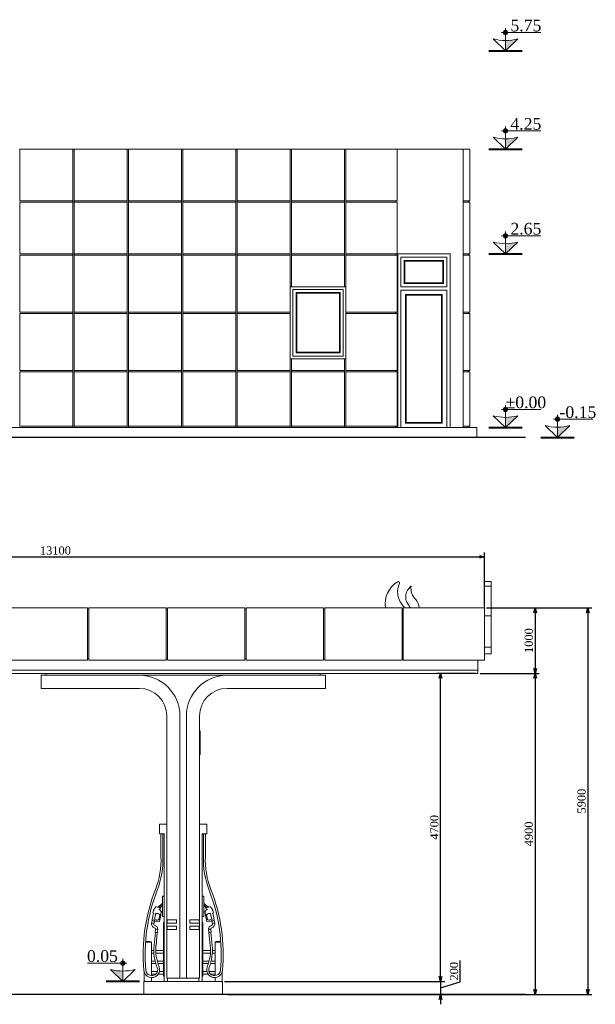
# Model space of a CAD drawing. Header units: millimetres. Extents: x -40905 to 48254, y -76282 to -42687.
# Tile 11 of 23: x 39467 to 48254, y -76282 to -61257. Entities that reach past the tile are written whole.
import ezdxf

# ---------------------------------------------------------------- set-up
doc = ezdxf.new("R2010")
doc.units = ezdxf.units.MM
doc.styles.get("Standard").update_dxf_attribs({"font": 'times.ttf'})
doc.dimstyles.new('ISO-25', dxfattribs={"dimscale": 50, "dimtxt": 2.5, "dimasz": 1.5, "dimexe": 1.25, "dimexo": 0.625, "dimtad": 1, "dimdec": 0, "dimtxsty": 'Standard', "dimblk": 'OPEN30', "dimcen": 2.5, "dimadec": 0, "dimazin": 0, "dimtfac": 1, "dimtdec": 0, "dimtmove": 0, "dimatfit": 3, "dimldrblk": 'OPEN30', "dimfxl": 1, "dimarcsym": 0})

# ---------------------------------------------------------------- blocks, each defined once
blk = doc.blocks.new('A$C5C1C18C5')
at = {"color": 0, "linetype": 'Continuous', "lineweight": 0, "extrusion": (0, 1, 0)}
for p, q in [((56394, -6853), (56494, -6853)), ((56394, -6923), (56494, -6923)), ((49154, -7253), (50334, -7253)), ((50334, -8053), (50334, -7253)), ((50334, -7273), (50354, -7273)), ((50354, -7253), (50354, -8053)), ((50354, -7253), (51534, -7253)), ((51534, -8053), (51534, -7253)), ((51534, -7273), (51554, -7273)), ((52734, -7253), (51554, -7253)), ((51554, -7253), (51554, -8053)), ((52734, -8053), (52734, -7253)), ((52734, -7273), (52754, -7273)), ((53934, -7253), (52754, -7253)), ((52754, -7253), (52754, -8053)), ((53934, -8053), (53934, -7253)), ((53934, -7273), (53954, -7273)), ((55134, -7253), (53954, -7253)), ((53954, -7253), (53954, -8053)), ((55134, -8053), (55134, -7253)), ((55134, -7273), (55154, -7273)), ((55154, -7253), (55154, -8053)), ((56394, -7253), (55154, -7253)), ((56394, -7253), (56394, -8053)), ((56394, -7373), (56494, -7373)), ((56394, -7853), (56494, -7853)), ((56394, -7953), (56494, -7953)), ((56394, -7953), (56494, -7953)), ((50334, -8053), (49154, -8053)), ((50354, -8033), (50334, -8033)), ((51534, -8053), (50354, -8053)), ((51554, -8033), (51534, -8033)), ((51554, -8053), (52734, -8053)), ((52734, -8033), (52754, -8033)), ((52754, -8053), (53934, -8053)), ((53934, -8033), (53954, -8033)), ((53954, -8053), (55134, -8053)), ((55134, -8033), (55154, -8033)), ((55154, -8053), (56394, -8053)), ((56294, -8203), (56294, -8053)), ((56294, -8203), (47294, -8203)), ((56294, -8203), (47294, -8203)), ((56294, -8253), (47294, -8253)), ((49704, -8283), (49704, -8253)), ((53884, -8283), (53884, -8253)), ((56294, -8203), (56294, -8253)), ((49624, -8283), (51124, -8283)), ((49624, -8483), (49624, -8283)), ((51124, -8283), (52464, -8283)), ((52464, -8283), (53964, -8283)), ((53964, -8283), (53964, -8483)), ((51124, -8483), (49624, -8483)), ((53964, -8483), (52464, -8483)), ((51544, -12013), (51544, -8903)), ((51744, -12903), (51744, -8903)), ((51844, -8903), (51844, -12903)), ((52044, -8903), (52044, -12013)), ((52051, -9136), (52051, -9137)), ((52051, -9137), (52051, -9138)), ((52051, -9138), (52051, -9234)), ((52051, -9234), (52051, -9258)), ((52051, -9315), (52051, -9258)), ((52051, -9315), (52051, -9374)), ((52051, -9374), (52051, -9439)), ((52051, -9439), (52051, -9493)), ((51431, -10553), (51431, -10703)), ((51544, -10553), (51431, -10553)), ((52156, -10553), (52044, -10553)), ((52156, -10703), (52156, -10553)), ((51509, -10703), (51431, -10703)), ((51455, -10703), (51455, -11046)), ((51485, -10703), (51485, -11045)), ((51504, -10703), (51504, -12953)), ((52156, -10703), (52079, -10703)), ((52084, -12953), (52084, -10703)), ((52103, -11045), (52103, -10703)), ((52133, -11046), (52133, -10703)), ((51455, -11046), (51455, -11046)), ((52133, -11046), (52133, -11046)), ((51479, -11653), (51479, -11963)), ((51504, -11653), (51479, -11653)), ((52084, -11653), (52109, -11653)), ((52109, -11653), (52109, -11963)), ((51342, -11873), (51344, -11867)), ((51348, -11859), (51375, -11817)), ((51382, -11815), (51406, -11819)), ((51406, -11819), (51414, -11810)), ((51408, -11825), (51406, -11819)), ((51414, -11810), (51421, -11811)), ((51417, -11815), (51414, -11810)), ((51437, -11797), (51421, -11811)), ((51427, -11816), (51421, -11811)), ((51446, -11832), (51427, -11816)), ((51435, -11854), (51463, -11892)), ((51459, -11817), (51437, -11797)), ((51440, -11801), (51463, -11775)), ((51448, -11834), (51446, -11832)), ((51459, -11817), (51448, -11834)), ((51448, -11834), (51449, -11837)), ((51455, -11814), (51478, -11789)), ((52110, -11789), (52133, -11814)), ((52125, -11775), (52148, -11801)), ((52152, -11854), (52125, -11892)), ((52129, -11817), (52151, -11797)), ((52129, -11817), (52140, -11834)), ((52140, -11834), (52139, -11837)), ((52140, -11834), (52142, -11832)), ((52142, -11832), (52161, -11816)), ((52151, -11797), (52167, -11811)), ((52161, -11816), (52167, -11811)), ((52173, -11810), (52167, -11811)), ((52171, -11815), (52173, -11810)), ((52182, -11819), (52173, -11810)), ((52180, -11825), (52182, -11819)), ((52206, -11815), (52182, -11819)), ((52240, -11859), (52213, -11817)), ((52246, -11873), (52244, -11867)), ((51319, -12012), (51343, -11914)), ((51331, -11907), (51340, -11873)), ((51352, -11920), (51331, -11907)), ((51340, -11873), (51347, -11874)), ((51355, -12004), (51348, -12010)), ((51377, -11917), (51355, -12004)), ((51355, -12004), (51362, -12004)), ((51373, -11912), (51377, -11917)), ((51408, -11919), (51377, -11917)), ((51408, -11919), (51409, -11914)), ((51425, -11930), (51408, -11919)), ((51424, -12005), (51438, -11947)), ((51428, -11926), (51425, -11930)), ((51436, -11941), (51425, -11930)), ((51454, -11943), (51432, -12038)), ((51454, -11927), (51443, -11926)), ((51452, -11894), (51463, -11892)), ((51463, -11892), (51454, -11927)), ((51454, -11927), (51455, -11939)), ((51454, -11943), (51455, -11939)), ((51504, -11963), (51479, -11963)), ((51544, -12063), (51544, -12013)), ((51544, -12013), (51694, -12013)), ((51549, -12013), (51549, -12063)), ((51694, -12013), (51694, -12063)), ((51894, -12013), (52044, -12013)), ((51894, -12063), (51894, -12013)), ((52039, -12013), (52039, -12063)), ((52044, -12063), (52044, -12013)), ((52084, -11963), (52109, -11963)), ((52125, -11892), (52134, -11927)), ((52136, -11894), (52125, -11892)), ((52134, -11927), (52133, -11939)), ((52133, -11943), (52133, -11939)), ((52133, -11943), (52156, -12038)), ((52134, -11927), (52144, -11926)), ((52164, -12005), (52150, -11947)), ((52152, -11941), (52163, -11930)), ((52159, -11926), (52163, -11930)), ((52163, -11930), (52180, -11919)), ((52180, -11919), (52178, -11914)), ((52180, -11919), (52211, -11917)), ((52215, -11912), (52211, -11917)), ((52211, -11917), (52233, -12004)), ((52233, -12004), (52226, -12004)), ((52233, -12004), (52239, -12010)), ((52236, -11920), (52257, -11907)), ((52248, -11873), (52241, -11874)), ((52269, -12012), (52245, -11914)), ((52257, -11907), (52248, -11873)), ((51321, -12023), (51311, -12063)), ((51311, -12063), (51329, -12067)), ((51321, -12023), (51338, -12028)), ((51338, -12028), (51326, -12024)), ((51329, -12067), (51346, -12071)), ((51338, -12028), (51356, -12032)), ((51356, -12032), (51346, -12071)), ((51350, -12030), (51352, -12022)), ((51352, -12022), (51358, -12023)), ((51360, -12023), (51358, -12023)), ((51360, -12026), (51360, -12023)), ((51360, -12026), (51360, -12032)), ((51427, -12042), (51360, -12032)), ((51371, -12155), (51366, -12203)), ((51371, -12155), (51389, -12157)), ((51389, -12157), (51407, -12159)), ((51407, -12159), (51402, -12206)), ((51430, -12041), (51427, -12037)), ((51494, -12055), (51494, -12871)), ((51496, -12053), (51504, -12053)), ((51694, -12063), (51544, -12063)), ((51544, -12113), (51544, -12063)), ((51544, -12163), (51544, -12113)), ((51544, -12113), (51694, -12113)), ((51694, -12163), (51544, -12163)), ((51544, -12903), (51544, -12163)), ((51549, -12113), (51549, -12163)), ((51694, -12113), (51694, -12163)), ((52044, -12063), (51894, -12063)), ((51894, -12113), (52044, -12113)), ((51894, -12163), (51894, -12113)), ((52044, -12163), (51894, -12163)), ((52039, -12113), (52039, -12163)), ((52044, -12063), (52044, -12113)), ((52044, -12113), (52044, -12163)), ((52044, -12163), (52044, -12903)), ((52092, -12053), (52084, -12053)), ((52094, -12055), (52094, -12871)), ((52158, -12041), (52161, -12037)), ((52161, -12042), (52227, -12032)), ((52199, -12157), (52181, -12159)), ((52186, -12206), (52181, -12159)), ((52217, -12155), (52199, -12157)), ((52221, -12203), (52217, -12155)), ((52227, -12026), (52227, -12023)), ((52227, -12023), (52230, -12023)), ((52227, -12026), (52227, -12032)), ((52235, -12022), (52230, -12023)), ((52250, -12028), (52232, -12032)), ((52242, -12071), (52232, -12032)), ((52238, -12030), (52235, -12022)), ((52259, -12067), (52242, -12071)), ((52267, -12023), (52250, -12028)), ((52250, -12028), (52261, -12024)), ((52277, -12063), (52259, -12067)), ((52277, -12063), (52267, -12023)), ((51350, -12405), (51369, -12203)), ((51366, -12203), (51384, -12205)), ((51380, -12408), (51399, -12206)), ((51384, -12205), (51402, -12206)), ((52203, -12205), (52186, -12206)), ((52188, -12206), (52208, -12408)), ((52221, -12203), (52203, -12205)), ((52218, -12203), (52238, -12405)), ((51308, -12350), (51219, -12350)), ((51308, -12351), (51219, -12351)), ((51308, -12353), (51219, -12353)), ((51305, -12353), (51305, -12351)), ((51308, -12351), (51308, -12350)), ((51308, -12866), (51308, -12353)), ((52280, -12350), (52368, -12350)), ((52280, -12350), (52280, -12351)), ((52280, -12351), (52368, -12351)), ((52280, -12353), (52369, -12353)), ((52280, -12353), (52280, -12866)), ((52283, -12351), (52283, -12353)), ((51347, -12483), (51308, -12483)), ((51308, -12523), (51349, -12523)), ((51494, -12483), (51377, -12483)), ((51379, -12523), (51494, -12523)), ((52211, -12483), (52094, -12483)), ((52094, -12523), (52209, -12523)), ((52239, -12523), (52280, -12523)), ((52280, -12483), (52241, -12483)), ((51367, -12643), (51308, -12643)), ((51308, -12683), (51378, -12683)), ((51494, -12643), (51398, -12643)), ((51410, -12683), (51494, -12683)), ((52190, -12643), (52094, -12643)), ((52094, -12683), (52178, -12683)), ((52209, -12683), (52280, -12683)), ((52280, -12643), (52220, -12643)), ((51198, -12953), (51198, -12809)), ((51401, -12803), (51308, -12803)), ((51308, -12843), (51374, -12843)), ((51308, -12953), (51308, -12896)), ((51414, -12843), (51494, -12843)), ((51494, -12803), (51432, -12803)), ((51496, -12873), (51504, -12873)), ((51744, -12903), (51544, -12903)), ((51554, -12953), (51554, -12903)), ((51744, -12903), (51844, -12903)), ((52044, -12903), (51844, -12903)), ((52034, -12953), (52034, -12903)), ((52092, -12873), (52084, -12873)), ((52156, -12803), (52094, -12803)), ((52094, -12843), (52174, -12843)), ((52280, -12803), (52187, -12803)), ((52213, -12843), (52280, -12843)), ((52280, -12896), (52280, -12953)), ((52390, -12809), (52390, -12953)), ((52394, -12953), (51194, -12953)), ((51194, -13153), (51194, -12953)), ((52394, -13153), (52394, -12953)), ((51194, -13148), (51148, -13148)), ((51148, -13153), (51148, -13148)), ((52440, -13148), (52394, -13148)), ((52440, -13153), (52440, -13148))]:
    blk.add_line(p, q, dxfattribs=at)
at = {"color": 0, "linetype": 'Continuous', "lineweight": 30, "extrusion": (0, 1, 0)}
blk.add_line((57019, -13153), (35544, -13153), dxfattribs=at)
at = {"color": 0, "linetype": 'Continuous', "lineweight": 0}
blk.add_lwpolyline([(56494, -6853), (56394, -6853), (56394, -7953), (56494, -7953)], close=True, dxfattribs=at)
for centre, radius, start, end in [((55281, -7199), 405, 122.4023, 187.7227), ((55075, -6875), 21.4, 335.6918, 121.6581), ((55389, -7084), 199, 126.3492, 215.4034), ((55271, -6924), 0.42, 352.6143, 126.3492), ((56319, -6423), 1341, 215.4034, 218.2727), ((55229, -7247), 165, 357.8874, 46.1994), ((51124, -8903), 620, 0, 90), ((52464, -8903), 620, 90, 180), ((51124, -8903), 420, 0, 90), ((52464, -8903), 420, 90, 180), ((50203, -11094), 1253, 338.6122, 2.1835), ((53385, -11094), 1253, 177.8165, 201.3878), ((53900, -12542), 2687, 158.6122, 185.152), ((49688, -12542), 2687, 354.848, 21.3878), ((51479, -11874), 48.2, 129.3062, 155.6702), ((51498, -11807), 26.9, 134.3119, 137.891), ((52090, -11807), 26.9, 42.109, 45.6881), ((52208, -11821), 6.15, 33.2813, 109.0356), ((52222, -11873), 23.4, 15, 38.0242), ((51329, -12015), 10, 166.4912, 255), ((51398, -11993), 26.5, 228.3853, 246.2131), ((51401, -11987), 32.6, 246.2131, 295.675), ((51408, -12001), 16.9, 295.675, 346.8938), ((51432, -11946), 6.34, 346.0584, 43.703), ((52232, -12041), 37.6, 99.2698, 131.6147), ((51370, -12077), 25.6, 166.4912, 256.4912), ((51351, -12155), 21, 0.6115, 76.4912), ((51496, -12055), 2, 90, 180), ((52237, -12155), 21, 103.5088, 179.3885), ((52218, -12077), 25.6, 283.5088, 13.5088), ((52059, -12473), 683, 174.5191, 202.0106), ((51528, -12473), 683, 337.9894, 5.4809), ((51314, -12775), 91.1, 185.152, 22.0106), ((52274, -12775), 91.1, 157.9894, 354.848), ((52092, -12871), 2, 270, 0)]:
    blk.add_arc(centre, radius, start, end, dxfattribs=at)
at = {"color": 0, "linetype": 'Continuous', "lineweight": 0, "extrusion": (0, 0, -1)}
for centre, radius, start, end in [((-55370, -7010), 304, 321.5475, 24.5742), ((-55510, -6955), 240, 313.8006, 7.3857), ((-64707, -205), 11857, 323.5275, 323.8543), ((-52041, -9136), 10, 106.3227, 180), ((-52041, -9137), 10, 106.3227, 180), ((-52041, -9258), 10, 180, 253.6773), ((-52041, -9493), 10, 180, 253.6773), ((-50203, -11094), 1283, 177.8293, 201.3878), ((-53385, -11094), 1283, 338.6122, 2.1707), ((-53900, -12542), 2717, 354.848, 21.3878), ((-49688, -12542), 2717, 158.6122, 185.152), ((-51366, -11873), 23.4, 15, 38.0242), ((-51380, -11821), 6.15, 33.2813, 109.0356), ((-51498, -11807), 46.9, 42.109, 66.3789), ((-52090, -11807), 46.9, 113.6211, 137.891), ((-52108, -11874), 48.2, 129.3062, 155.6702), ((-51356, -12041), 37.6, 99.2698, 131.6147), ((-52156, -11946), 6.34, 346.0584, 43.703), ((-52180, -12001), 16.9, 295.675, 346.8938), ((-52187, -11987), 32.6, 246.2131, 295.675), ((-52189, -11993), 26.5, 228.3853, 246.2131), ((-52259, -12015), 10, 166.4912, 255), ((-51370, -12077), 59.6, 283.5088, 13.5088), ((-51351, -12155), 55, 103.5088, 183.1767), ((-52092, -12055), 2, 90, 180), ((-52237, -12155), 55, 356.8233, 76.4912), ((-52218, -12077), 59.6, 166.4912, 256.4912), ((-51253, -12527), 185, 79.6856, 107.2953), ((-52059, -12473), 713, 337.9894, 5.4809), ((-51528, -12473), 713, 174.5191, 202.0106), ((-52335, -12527), 185, 72.7047, 100.3144), ((-51314, -12775), 121, 157.9894, 354.848), ((-52274, -12775), 121, 185.152, 22.0106), ((-51496, -12871), 2, 270, 0)]:
    blk.add_arc(centre, radius, start, end, dxfattribs=at)
at = {"color": 0, "linetype": 'Continuous', "lineweight": 0}
for points, knots in [([(51382, -11815), (51382, -11815), (51382, -11815), (51382, -11816), (51382, -11816), (51382, -11817), (51381, -11817), (51381, -11818), (51381, -11819), (51381, -11819), (51381, -11819), (51381, -11820), (51381, -11820), (51381, -11820)], [-7.841147, -7.841147, -7.841147, -7.841147, -5.907106, -5.907106, -3.970955, -3.970955, -2.030816, -2.030816, -1.007806, -1.007806, 0, 0, 0.009309, 0.009309, 0.009309, 0.009309]), ([(51424, -11856), (51424, -11856), (51424, -11856), (51425, -11856), (51426, -11855), (51428, -11855), (51429, -11855), (51431, -11855), (51432, -11855), (51434, -11854), (51434, -11854), (51435, -11854), (51435, -11854), (51435, -11854)], [-16.891559, -16.891559, -16.891559, -16.891559, -16.886489, -16.886489, -14.064072, -14.064072, -11.262749, -11.262749, -7.057209, -7.057209, -3.402194, -3.402194, 0.005071, 0.005071, 0.005071, 0.005071]), ([(51435, -11830), (51435, -11830), (51435, -11830), (51436, -11830), (51437, -11830), (51438, -11831), (51438, -11831), (51439, -11831), (51439, -11831), (51440, -11831), (51441, -11831), (51442, -11831), (51443, -11831), (51444, -11832), (51444, -11832), (51445, -11832), (51445, -11832), (51446, -11832)], [32.920305, 32.920305, 32.920305, 32.920305, 33.589781, 33.589781, 34.967494, 34.967494, 36.345207, 36.345207, 37.722919, 37.722919, 39.100632, 39.100632, 41.52985, 41.52985, 43.959068, 43.959068, 44.766304, 44.766304, 44.766304, 44.766304]), ([(51437, -11834), (51437, -11834), (51437, -11834), (51438, -11835), (51439, -11835), (51441, -11835), (51442, -11835), (51445, -11836), (51446, -11836), (51447, -11836), (51448, -11837), (51449, -11837), (51449, -11837), (51449, -11837)], [-0.0047, -0.0047, -0.0047, -0.0047, 0, 0, 3.514701, 3.514701, 6.980586, 6.980586, 11.092359, 11.092359, 14.458409, 14.458409, 17.582727, 17.582727, 17.582727, 17.582727]), ([(52151, -11834), (52151, -11834), (52151, -11834), (52150, -11835), (52149, -11835), (52146, -11835), (52145, -11835), (52143, -11836), (52142, -11836), (52141, -11836), (52140, -11837), (52139, -11837), (52139, -11837), (52139, -11837)], [-0.0047, -0.0047, -0.0047, -0.0047, 0, 0, 3.514701, 3.514701, 6.980586, 6.980586, 11.092359, 11.092359, 14.458409, 14.458409, 17.582727, 17.582727, 17.582727, 17.582727]), ([(52153, -11830), (52153, -11830), (52152, -11830), (52152, -11830), (52151, -11830), (52150, -11831), (52150, -11831), (52149, -11831), (52148, -11831), (52147, -11831), (52147, -11831), (52146, -11831), (52145, -11831), (52144, -11832), (52143, -11832), (52143, -11832), (52142, -11832), (52142, -11832)], [32.920305, 32.920305, 32.920305, 32.920305, 33.589781, 33.589781, 34.967494, 34.967494, 36.345207, 36.345207, 37.722919, 37.722919, 39.100632, 39.100632, 41.52985, 41.52985, 43.959068, 43.959068, 44.766304, 44.766304, 44.766304, 44.766304]), ([(52164, -11856), (52164, -11856), (52164, -11856), (52163, -11856), (52162, -11855), (52160, -11855), (52159, -11855), (52157, -11855), (52156, -11855), (52154, -11854), (52153, -11854), (52153, -11854), (52152, -11854), (52152, -11854)], [-16.891559, -16.891559, -16.891559, -16.891559, -16.886489, -16.886489, -14.064072, -14.064072, -11.262749, -11.262749, -7.057209, -7.057209, -3.402194, -3.402194, 0.005071, 0.005071, 0.005071, 0.005071]), ([(52206, -11815), (52206, -11815), (52206, -11815), (52206, -11816), (52206, -11816), (52206, -11817), (52206, -11817), (52207, -11818), (52207, -11819), (52207, -11819), (52207, -11819), (52207, -11820), (52207, -11820), (52207, -11820)], [-7.841147, -7.841147, -7.841147, -7.841147, -5.907106, -5.907106, -3.970955, -3.970955, -2.030816, -2.030816, -1.007806, -1.007806, 0, 0, 0.009309, 0.009309, 0.009309, 0.009309]), ([(51362, -12009), (51362, -12009), (51362, -12009), (51362, -12008), (51362, -12008), (51362, -12007), (51362, -12007), (51362, -12006), (51362, -12006), (51362, -12005), (51362, -12004), (51362, -12004), (51362, -12004), (51362, -12004)], [-0.003524, -0.003524, -0.003524, -0.003524, 0, 0, 1.0315, 1.0315, 2.061948, 2.061948, 4.026479, 4.026479, 5.9728, 5.9728, 7.910337, 7.910337, 7.910337, 7.910337]), ([(51447, -11953), (51447, -11952), (51448, -11952), (51449, -11951), (51449, -11951), (51450, -11950), (51450, -11950), (51451, -11949), (51451, -11949), (51452, -11948), (51452, -11947), (51453, -11947), (51453, -11946), (51454, -11945), (51454, -11945), (51454, -11944), (51454, -11943), (51454, -11943)], [0, 0, 0, 0, 1.660234, 1.660234, 3.320468, 3.320468, 4.980702, 4.980702, 6.640936, 6.640936, 8.30117, 8.30117, 9.961404, 9.961404, 11.621638, 11.621638, 13.281873, 13.281873, 13.281873, 13.281873]), ([(52141, -11953), (52140, -11952), (52140, -11952), (52139, -11951), (52139, -11951), (52138, -11950), (52138, -11950), (52137, -11949), (52136, -11949), (52136, -11948), (52135, -11947), (52135, -11947), (52135, -11946), (52134, -11945), (52134, -11945), (52134, -11944), (52134, -11943), (52133, -11943)], [0, 0, 0, 0, 1.660234, 1.660234, 3.320468, 3.320468, 4.980702, 4.980702, 6.640936, 6.640936, 8.30117, 8.30117, 9.961404, 9.961404, 11.621638, 11.621638, 13.281873, 13.281873, 13.281873, 13.281873]), ([(52226, -12009), (52226, -12009), (52226, -12009), (52226, -12008), (52226, -12008), (52226, -12007), (52226, -12007), (52226, -12006), (52226, -12006), (52226, -12005), (52226, -12004), (52226, -12004), (52226, -12004), (52226, -12004)], [-0.003524, -0.003524, -0.003524, -0.003524, 0, 0, 1.0315, 1.0315, 2.061948, 2.061948, 4.026479, 4.026479, 5.9728, 5.9728, 7.910337, 7.910337, 7.910337, 7.910337]), ([(51430, -12041), (51430, -12041), (51430, -12041), (51429, -12041), (51429, -12042), (51428, -12042), (51428, -12042), (51428, -12042), (51427, -12042), (51427, -12042), (51427, -12042), (51427, -12042), (51427, -12042), (51427, -12042), (51427, -12042), (51427, -12042), (51427, -12042), (51427, -12042), (51427, -12042), (51427, -12042), (51427, -12042), (51427, -12042)], [12.850462, 12.850462, 12.850462, 12.850462, 13.520947, 13.520947, 14.631069, 14.631069, 15.74119, 15.74119, 16.851312, 16.851312, 17.406373, 17.406373, 17.683903, 17.683903, 17.822669, 17.822669, 17.892051, 17.892051, 17.926743, 17.926743, 17.961434, 17.961434, 17.961434, 17.961434]), ([(51432, -12038), (51432, -12039), (51432, -12039), (51431, -12039), (51431, -12040), (51431, -12040), (51431, -12041), (51430, -12041), (51430, -12041), (51430, -12041)], [0, 0, 0, 0, 1.277497, 1.277497, 2.554994, 2.554994, 3.832491, 3.832491, 4.504848, 4.504848, 4.504848, 4.504848]), ([(52156, -12038), (52156, -12039), (52156, -12039), (52156, -12039), (52157, -12040), (52157, -12040), (52157, -12041), (52158, -12041), (52158, -12041), (52158, -12041)], [0, 0, 0, 0, 1.277497, 1.277497, 2.554994, 2.554994, 3.832491, 3.832491, 4.504848, 4.504848, 4.504848, 4.504848]), ([(52158, -12041), (52158, -12041), (52158, -12041), (52159, -12041), (52159, -12042), (52159, -12042), (52160, -12042), (52160, -12042), (52160, -12042), (52161, -12042), (52161, -12042), (52161, -12042), (52161, -12042), (52161, -12042), (52161, -12042), (52161, -12042), (52161, -12042), (52161, -12042), (52161, -12042), (52161, -12042), (52161, -12042), (52161, -12042)], [12.850462, 12.850462, 12.850462, 12.850462, 13.520947, 13.520947, 14.631069, 14.631069, 15.74119, 15.74119, 16.851312, 16.851312, 17.406373, 17.406373, 17.683903, 17.683903, 17.822669, 17.822669, 17.892051, 17.892051, 17.926743, 17.926743, 17.961434, 17.961434, 17.961434, 17.961434])]:
    blk.add_open_spline(points, degree=3, knots=knots, dxfattribs=at)
for points in [[(51427, -11816), (51424, -11832), (51435, -11830)], [(52161, -11816), (52164, -11832), (52153, -11830)]]:
    blk.add_rational_spline(points, [1.14456183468, 1.32630644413, 1.21202891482], degree=2, dxfattribs=at)
for points in [[(51427, -11816), (51427, -11816), (51427, -11816), (51427, -11816)], [(52161, -11816), (52161, -11816), (52161, -11816), (52161, -11816)]]:
    blk.add_open_spline(points, degree=3, dxfattribs=at)
blk = doc.blocks.new('A$C6E4B3066')
at = {"color": 0, "linetype": 'Continuous', "lineweight": 0, "extrusion": (0, 1, 0)}
for p, q in [((-42454, -14476), (-43264, -14476)), ((-43264, -14476), (-43264, -15266)), ((-42454, -14476), (-42434, -14476)), ((-42454, -15266), (-42454, -14476)), ((-41624, -14476), (-42434, -14476)), ((-42434, -14476), (-42434, -15266)), ((-41624, -14476), (-41604, -14476)), ((-41624, -15266), (-41624, -14476)), ((-40794, -14476), (-41604, -14476)), ((-41604, -14476), (-41604, -15266)), ((-40794, -14476), (-40774, -14476)), ((-40794, -15266), (-40794, -14476)), ((-39964, -14476), (-40774, -14476)), ((-40774, -14476), (-40774, -15266)), ((-39964, -14476), (-39944, -14476)), ((-39964, -15266), (-39964, -14476)), ((-39134, -14476), (-39944, -14476)), ((-39944, -14476), (-39944, -15266)), ((-39134, -14476), (-39114, -14476)), ((-39134, -15266), (-39134, -14476)), ((-38304, -14476), (-39114, -14476)), ((-39114, -14476), (-39114, -15266)), ((-38304, -14476), (-38284, -14476)), ((-38304, -15266), (-38304, -14476)), ((-37504, -14476), (-38284, -14476)), ((-38284, -14476), (-38284, -15266)), ((-37504, -14476), (-36494, -14476)), ((-37504, -15266), (-37504, -14476)), ((-36494, -14476), (-36394, -14476)), ((-36494, -18726), (-36494, -14476)), ((-36394, -14476), (-36394, -15266)), ((-43264, -15266), (-42454, -15266)), ((-43264, -15286), (-43264, -16076)), ((-42454, -15286), (-43264, -15286)), ((-42454, -15286), (-42454, -15266)), ((-42454, -16076), (-42454, -15286)), ((-42434, -15266), (-42434, -15286)), ((-42434, -15266), (-41624, -15266)), ((-42434, -15286), (-42434, -16076)), ((-41624, -15286), (-42434, -15286)), ((-41624, -15286), (-41624, -15266)), ((-41624, -16076), (-41624, -15286)), ((-41604, -15266), (-41604, -15286)), ((-41604, -15266), (-40794, -15266)), ((-41604, -15286), (-41604, -16076)), ((-40794, -15286), (-41604, -15286)), ((-40794, -15286), (-40794, -15266)), ((-40794, -16076), (-40794, -15286)), ((-40774, -15266), (-40774, -15286)), ((-40774, -15266), (-39964, -15266)), ((-40774, -15286), (-40774, -16076)), ((-39964, -15286), (-40774, -15286)), ((-39964, -15286), (-39964, -15266)), ((-39964, -16076), (-39964, -15286)), ((-39944, -15266), (-39944, -15286)), ((-39944, -15266), (-39134, -15266)), ((-39944, -15286), (-39944, -16076)), ((-39134, -15286), (-39944, -15286)), ((-39134, -15286), (-39134, -15266)), ((-39134, -16076), (-39134, -15286)), ((-39114, -15266), (-39114, -15286)), ((-39114, -15266), (-38304, -15266)), ((-39114, -15286), (-39114, -16076)), ((-38304, -15286), (-39114, -15286)), ((-38304, -15286), (-38304, -15266)), ((-38304, -16076), (-38304, -15286)), ((-38284, -15266), (-38284, -15286)), ((-38284, -15266), (-37504, -15266)), ((-38284, -15286), (-38284, -16076)), ((-37504, -15286), (-38284, -15286)), ((-37524, -15286), (-37524, -15266)), ((-37504, -16076), (-37504, -15286)), ((-36494, -15266), (-36394, -15266)), ((-36394, -15286), (-36494, -15286)), ((-36414, -15286), (-36414, -15266)), ((-36394, -15286), (-36394, -16076)), ((-43264, -16076), (-42454, -16076)), ((-42454, -16096), (-42454, -16076)), ((-42434, -16076), (-42434, -16096)), ((-42434, -16076), (-41624, -16076)), ((-41624, -16096), (-41624, -16076)), ((-41604, -16076), (-41604, -16096)), ((-41604, -16076), (-40794, -16076)), ((-40794, -16096), (-40794, -16076)), ((-40774, -16076), (-40774, -16096)), ((-40774, -16076), (-39964, -16076)), ((-39964, -16096), (-39964, -16076)), ((-39944, -16076), (-39944, -16096)), ((-39944, -16076), (-39134, -16076)), ((-39134, -16096), (-39134, -16076)), ((-39114, -16076), (-39114, -16096)), ((-39114, -16076), (-38304, -16076)), ((-38304, -16096), (-38304, -16076)), ((-38284, -16076), (-38284, -16096)), ((-38284, -16076), (-37504, -16076)), ((-37524, -16096), (-37524, -16076)), ((-37494, -18726), (-37494, -16076)), ((-37494, -16076), (-36694, -16076)), ((-36694, -16076), (-36694, -18726)), ((-36494, -16076), (-36394, -16076)), ((-36414, -16096), (-36414, -16076)), ((-43264, -16096), (-43264, -16966)), ((-42454, -16096), (-43264, -16096)), ((-42454, -16966), (-42454, -16096)), ((-42434, -16096), (-42434, -16966)), ((-41624, -16096), (-42434, -16096)), ((-41624, -16966), (-41624, -16096)), ((-41604, -16096), (-41604, -16966)), ((-40794, -16096), (-41604, -16096)), ((-40794, -16966), (-40794, -16096)), ((-40774, -16096), (-40774, -16966)), ((-39964, -16096), (-40774, -16096)), ((-39964, -16966), (-39964, -16096)), ((-39944, -16096), (-39944, -16966)), ((-39134, -16096), (-39944, -16096)), ((-39134, -16576), (-39134, -16096)), ((-39114, -16096), (-39114, -16576)), ((-38304, -16096), (-39114, -16096)), ((-38304, -16576), (-38304, -16096)), ((-38284, -16096), (-38284, -16576)), ((-37504, -16096), (-38284, -16096)), ((-37504, -16966), (-37504, -16096)), ((-37444, -16126), (-36744, -16126)), ((-37444, -16576), (-37444, -16126)), ((-37394, -16176), (-36794, -16176)), ((-37394, -16526), (-37394, -16176)), ((-36804, -16186), (-37384, -16186)), ((-37384, -16186), (-37384, -16516)), ((-36804, -16516), (-36804, -16186)), ((-36794, -16176), (-36794, -16526)), ((-36744, -16126), (-36744, -16576)), ((-36394, -16096), (-36494, -16096)), ((-36394, -16096), (-36394, -16966)), ((-36794, -16526), (-37394, -16526)), ((-37384, -16516), (-36804, -16516)), ((-39134, -16576), (-39134, -16576)), ((-39134, -16966), (-39134, -16576)), ((-39134, -16576), (-39134, -17676)), ((-39134, -16576), (-39114, -16576)), ((-39114, -16576), (-38304, -16576)), ((-39094, -17636), (-39094, -16616)), ((-39094, -16616), (-38324, -16616)), ((-39044, -16666), (-39044, -17586)), ((-38374, -16666), (-39044, -16666)), ((-39034, -16676), (-39034, -17576)), ((-38384, -16676), (-39034, -16676)), ((-38384, -16676), (-38384, -17576)), ((-38374, -16666), (-38374, -17586)), ((-38324, -17636), (-38324, -16616)), ((-38304, -16576), (-38284, -16576)), ((-38284, -16576), (-38284, -16576)), ((-38284, -16576), (-38284, -16966)), ((-36744, -16576), (-37444, -16576)), ((-37444, -18726), (-37444, -16626)), ((-37444, -16626), (-36744, -16626)), ((-36744, -16626), (-36744, -18726)), ((-37374, -18656), (-37374, -16696)), ((-37374, -16696), (-36814, -16696)), ((-37364, -16706), (-37364, -18646)), ((-36824, -16706), (-37364, -16706)), ((-36824, -18646), (-36824, -16706)), ((-36814, -16696), (-36814, -18656)), ((-43264, -16966), (-42454, -16966)), ((-42454, -16986), (-42454, -16966)), ((-42434, -16966), (-42434, -16986)), ((-42434, -16966), (-41624, -16966)), ((-41624, -16986), (-41624, -16966)), ((-41604, -16966), (-41604, -16986)), ((-41604, -16966), (-40794, -16966)), ((-40794, -16986), (-40794, -16966)), ((-40774, -16966), (-40774, -16986)), ((-40774, -16966), (-39964, -16966)), ((-39964, -16986), (-39964, -16966)), ((-39944, -16966), (-39944, -16986)), ((-39944, -16966), (-39134, -16966)), ((-39134, -16966), (-39134, -16986)), ((-38284, -16966), (-37504, -16966)), ((-38284, -16986), (-38284, -16966)), ((-38284, -16966), (-38284, -16986)), ((-37524, -16986), (-37524, -16966)), ((-36494, -16966), (-36394, -16966)), ((-36414, -16986), (-36414, -16966)), ((-43264, -16986), (-43264, -17856)), ((-42454, -16986), (-43264, -16986)), ((-42454, -17856), (-42454, -16986)), ((-42434, -16986), (-42434, -17856)), ((-41624, -16986), (-42434, -16986)), ((-41624, -17856), (-41624, -16986)), ((-41604, -16986), (-41604, -17856)), ((-40794, -16986), (-41604, -16986)), ((-40794, -17856), (-40794, -16986)), ((-40774, -16986), (-40774, -17856)), ((-39964, -16986), (-40774, -16986)), ((-39964, -17856), (-39964, -16986)), ((-39944, -16986), (-39944, -17856)), ((-39134, -16986), (-39944, -16986)), ((-39134, -17676), (-39134, -16986)), ((-37504, -16986), (-38284, -16986)), ((-38284, -16986), (-38284, -17676)), ((-37504, -17856), (-37504, -16986)), ((-36394, -16986), (-36494, -16986)), ((-36394, -16986), (-36394, -17856)), ((-39034, -17576), (-38384, -17576)), ((-39134, -17856), (-39134, -17676)), ((-39134, -17676), (-39134, -17676)), ((-39134, -17676), (-39114, -17676)), ((-39114, -17676), (-39114, -17856)), ((-38304, -17676), (-39114, -17676)), ((-39094, -17636), (-38324, -17636)), ((-38374, -17586), (-39044, -17586)), ((-38304, -17856), (-38304, -17676)), ((-38304, -17676), (-38284, -17676)), ((-38284, -17676), (-38284, -17856)), ((-38284, -17676), (-38284, -17676)), ((-43264, -17856), (-42454, -17856)), ((-43264, -17876), (-43264, -18706)), ((-42454, -17876), (-43264, -17876)), ((-42454, -17876), (-42454, -17856)), ((-42454, -18706), (-42454, -17876)), ((-42434, -17856), (-42434, -17876)), ((-42434, -17856), (-41624, -17856)), ((-42434, -17876), (-42434, -18706)), ((-41624, -17876), (-42434, -17876)), ((-41624, -17876), (-41624, -17856)), ((-41624, -18706), (-41624, -17876)), ((-41604, -17856), (-41604, -17876)), ((-41604, -17856), (-40794, -17856)), ((-41604, -17876), (-41604, -18706)), ((-40794, -17876), (-41604, -17876)), ((-40794, -17876), (-40794, -17856)), ((-40794, -18706), (-40794, -17876)), ((-40774, -17856), (-40774, -17876)), ((-40774, -17856), (-39964, -17856)), ((-40774, -17876), (-40774, -18706)), ((-39964, -17876), (-40774, -17876)), ((-39964, -17876), (-39964, -17856)), ((-39964, -18706), (-39964, -17876)), ((-39944, -17856), (-39944, -17876)), ((-39944, -17856), (-39134, -17856)), ((-39944, -17876), (-39944, -18706)), ((-39134, -17876), (-39944, -17876)), ((-39134, -17876), (-39134, -17856)), ((-39134, -18706), (-39134, -17876)), ((-39114, -17856), (-39114, -17876)), ((-39114, -17856), (-38304, -17856)), ((-39114, -17876), (-39114, -18706)), ((-38304, -17876), (-39114, -17876)), ((-38304, -17876), (-38304, -17856)), ((-38304, -18706), (-38304, -17876)), ((-38284, -17856), (-38284, -17876)), ((-38284, -17856), (-37504, -17856)), ((-38284, -17876), (-38284, -18706)), ((-37504, -17876), (-38284, -17876)), ((-37524, -17856), (-37524, -17876)), ((-37504, -18706), (-37504, -17876)), ((-36494, -17856), (-36394, -17856)), ((-36394, -17876), (-36494, -17876)), ((-36414, -17856), (-36414, -17876)), ((-36394, -17876), (-36394, -18706)), ((-45489, -18726), (-36584, -18726)), ((-43264, -18706), (-42454, -18706)), ((-42454, -18726), (-42454, -18706)), ((-42434, -18706), (-42434, -18726)), ((-42434, -18706), (-41624, -18706)), ((-41624, -18726), (-41624, -18706)), ((-41604, -18706), (-41604, -18726)), ((-41604, -18706), (-40794, -18706)), ((-40794, -18726), (-40794, -18706)), ((-40774, -18706), (-40774, -18726)), ((-40774, -18706), (-39964, -18706)), ((-39964, -18726), (-39964, -18706)), ((-39944, -18706), (-39944, -18726)), ((-39944, -18706), (-39134, -18706)), ((-39134, -18726), (-39134, -18706)), ((-39114, -18706), (-39114, -18726)), ((-39114, -18706), (-38304, -18706)), ((-38304, -18726), (-38304, -18706)), ((-38284, -18706), (-38284, -18726)), ((-38284, -18706), (-37504, -18706)), ((-37524, -18706), (-37524, -18726)), ((-36814, -18656), (-37374, -18656)), ((-37364, -18646), (-36824, -18646)), ((-36284, -18726), (-36584, -18726)), ((-36494, -18706), (-36394, -18706)), ((-36414, -18706), (-36414, -18726)), ((-36284, -18876), (-36284, -18726))]:
    blk.add_line(p, q, dxfattribs=at)
at = {"color": 0, "linetype": 'Continuous', "lineweight": 30, "extrusion": (0, 1, 0)}
blk.add_line((-35544, -18876), (-57019, -18876), dxfattribs=at)
blk = doc.blocks.new('_Open30')
at = {"color": 0, "linetype": 'ByBlock', "lineweight": -2}
for p, q in [((-1, 0.27), (0, 0)), ((0, 0), (-1, -0.27)), ((0, 0), (-1, 0))]:
    blk.add_line(p, q, dxfattribs=at)
blk = doc.blocks.new('*D638')
at = {"color": 0, "lineweight": -2, "transparency": 16777216}
for p, q in [((33463, -70201), (33463, -69390)), ((46563, -70201), (46563, -69390)), ((33538, -69453), (46488, -69453))]:
    blk.add_line(p, q, dxfattribs=at)
at = {"layer": 'Defpoints', "color": 0, "lineweight": 5, "transparency": 16777216}
for p in [(46563, -69453), (33463, -70232, 2613), (46563, -70232, 2613)]:
    blk.add_point(p, dxfattribs=at)
at = {"color": 0, "lineweight": -2, "transparency": 16777216, "xscale": 75, "yscale": 75, "zscale": 75, "rotation": 180}
blk.add_blockref('_Open30', (33463, -69453), dxfattribs=at)
at = {"color": 0, "lineweight": -2, "transparency": 16777216, "xscale": 75, "yscale": 75, "zscale": 75}
blk.add_blockref('_Open30', (46563, -69453), dxfattribs=at)
at = {"color": 0, "lineweight": 5, "transparency": 16777216, "insert": (40013, -69358), "char_height": 125, "attachment_point": 5}
blk.add_mtext('13100', dxfattribs=at)
blk = doc.blocks.new('*D639')
at = {"color": 0, "lineweight": -2, "transparency": 16777216}
for p, q in [((46594, -70232), (47396, -70232)), ((47334, -70307), (47334, -71157)), ((46494, -71232), (47396, -71232))]:
    blk.add_line(p, q, dxfattribs=at)
at = {"layer": 'Defpoints', "color": 0, "lineweight": 5, "transparency": 16777216}
for p in [(46563, -70232), (46463, -71232), (47334, -71232)]:
    blk.add_point(p, dxfattribs=at)
at = {"color": 0, "lineweight": -2, "transparency": 16777216, "xscale": 75, "yscale": 75, "zscale": 75}
for p, rotation in [((47334, -70232), 90), ((47334, -71232), 270)]:
    blk.add_blockref('_Open30', p, dxfattribs=dict(at, rotation=rotation))
at = {"color": 0, "lineweight": 5, "transparency": 16777216, "insert": (47239, -70732), "char_height": 125, "attachment_point": 5, "rotation": 90}
blk.add_mtext('1000', dxfattribs=at)
blk = doc.blocks.new('*D640')
at = {"color": 0, "lineweight": -2, "transparency": 16777216}
for p, q in [((46494, -71232), (47396, -71232)), ((47334, -71307), (47334, -76057)), ((42640, -76132), (47396, -76132))]:
    blk.add_line(p, q, dxfattribs=at)
at = {"layer": 'Defpoints', "color": 0, "lineweight": 5, "transparency": 16777216}
for p in [(46463, -71232), (42609, -76132), (47334, -76132)]:
    blk.add_point(p, dxfattribs=at)
at = {"color": 0, "lineweight": -2, "transparency": 16777216, "xscale": 75, "yscale": 75, "zscale": 75}
for p, rotation in [((47334, -71232), 90), ((47334, -76132), 270)]:
    blk.add_blockref('_Open30', p, dxfattribs=dict(at, rotation=rotation))
at = {"color": 0, "lineweight": 5, "transparency": 16777216, "insert": (47239, -73682), "char_height": 125, "attachment_point": 5, "rotation": 90}
blk.add_mtext('4900', dxfattribs=at)
blk = doc.blocks.new('*D642')
at = {"color": 0, "lineweight": -2, "transparency": 16777216}
for p, q in [((46594, -70232), (48201, -70232)), ((48139, -70307), (48139, -76057)), ((42640, -76132), (48201, -76132))]:
    blk.add_line(p, q, dxfattribs=at)
at = {"layer": 'Defpoints', "color": 0, "lineweight": 5, "transparency": 16777216}
for p in [(46563, -70232), (42609, -76132), (48139, -76132)]:
    blk.add_point(p, dxfattribs=at)
at = {"color": 0, "lineweight": -2, "transparency": 16777216, "xscale": 75, "yscale": 75, "zscale": 75}
for p, rotation in [((48139, -70232), 90), ((48139, -76132), 270)]:
    blk.add_blockref('_Open30', p, dxfattribs=dict(at, rotation=rotation))
at = {"color": 0, "lineweight": 5, "transparency": 16777216, "insert": (48044, -73182), "char_height": 125, "attachment_point": 5, "rotation": 90}
blk.add_mtext('5900', dxfattribs=at)
blk = doc.blocks.new('*D644')
at = {"color": 0, "lineweight": -2, "transparency": 16777216}
for p, q in [((46432, -71232), (45830, -71232)), ((45892, -75857), (45892, -71307)), ((42594, -75932), (45955, -75932))]:
    blk.add_line(p, q, dxfattribs=at)
at = {"layer": 'Defpoints', "color": 0, "lineweight": 5, "transparency": 16777216}
for p in [(45892, -71232), (46463, -71232, 2613), (42563, -75932, 2613)]:
    blk.add_point(p, dxfattribs=at)
at = {"color": 0, "lineweight": -2, "transparency": 16777216, "xscale": 75, "yscale": 75, "zscale": 75}
for p, rotation in [((45892, -71232), 90), ((45892, -75932), 270)]:
    blk.add_blockref('_Open30', p, dxfattribs=dict(at, rotation=rotation))
at = {"color": 0, "lineweight": 5, "transparency": 16777216, "insert": (45797, -73582), "char_height": 125, "attachment_point": 5, "rotation": 90}
blk.add_mtext('4700', dxfattribs=at)
blk = doc.blocks.new('*D645')
at = {"color": 0, "lineweight": -2, "transparency": 16777216}
for p, q in [((46192, -75942), (46192, -75614)), ((45892, -75857), (45892, -75782)), ((42594, -75932), (45955, -75932)), ((45892, -75932), (45892, -76132)), ((45892, -75932), (45892, -76132)), ((45892, -76032), (46192, -75942)), ((42640, -76132), (45955, -76132)), ((45892, -76207), (45892, -76282))]:
    blk.add_line(p, q, dxfattribs=at)
at = {"layer": 'Defpoints', "color": 0, "lineweight": 5, "transparency": 16777216}
for p in [(42563, -75932, 2613), (42609, -76132, 2613), (45892, -76132)]:
    blk.add_point(p, dxfattribs=at)
at = {"color": 0, "lineweight": -2, "transparency": 16777216, "xscale": 75, "yscale": 75, "zscale": 75}
for p, rotation in [((45892, -75932), 270), ((45892, -76132), 90)]:
    blk.add_blockref('_Open30', p, dxfattribs=dict(at, rotation=rotation))
at = {"color": 0, "lineweight": 5, "transparency": 16777216, "insert": (46098, -75778), "char_height": 125, "attachment_point": 5, "rotation": 90}
blk.add_mtext('200', dxfattribs=at)

msp = doc.modelspace()

# ---------------------------------------------------------------- hatches: boundary and pattern name
for points in [[(46882.4, -61421.9, 0.4142136), (46849.3, -61455), (46882.4, -61455)], [(46882.4, -61421.9), (46882.4, -61455), (46915.5, -61455, 0.4142136)], [(46882.4, -61455), (46849.3, -61455, 0.4142136), (46882.4, -61488.1)], [(46915.5, -61455), (46882.4, -61455), (46882.4, -61488.1, 0.4142136)], [(47072.1, -61551, -0.063683), (46882.4, -61575.3), (46882.4, -61732.4)], [(46882.4, -62921.9, 0.4142136), (46849.3, -62955), (46882.4, -62955)], [(46882.4, -62955), (46849.3, -62955, 0.4142136), (46882.4, -62988.1)], [(46882.4, -62921.9), (46882.4, -62955), (46915.5, -62955, 0.4142136)], [(46915.5, -62955), (46882.4, -62955), (46882.4, -62988.1, 0.4142136)], [(47072.1, -63051, -0.063683), (46882.4, -63075.3), (46882.4, -63232.4)], [(46882.4, -64521.9, 0.4142136), (46849.3, -64555), (46882.4, -64555)], [(46882.4, -64555), (46849.3, -64555, 0.4142136), (46882.4, -64588.1)], [(46882.4, -64521.9), (46882.4, -64555), (46915.5, -64555, 0.4142136)], [(46915.5, -64555), (46882.4, -64555), (46882.4, -64588.1, 0.4142136)], [(47072.1, -64651, -0.063683), (46882.4, -64675.3), (46882.4, -64832.4)], [(46882.4, -67171.9, 0.4142136), (46849.3, -67205), (46882.4, -67205)], [(46882.4, -67205), (46849.3, -67205, 0.4142136), (46882.4, -67238.1)], [(46882.4, -67171.9), (46882.4, -67205), (46915.5, -67205, 0.4142136)], [(46915.5, -67205), (46882.4, -67205), (46882.4, -67238.1, 0.4142136)], [(47072.1, -67301, -0.063683), (46882.4, -67325.3), (46882.4, -67482.4)], [(47676.3, -67321.9, 0.4142136), (47643.2, -67355), (47676.3, -67355)], [(47676.3, -67355), (47643.2, -67355, 0.4142136), (47676.3, -67388.1)], [(47676.3, -67321.9), (47676.3, -67355), (47709.4, -67355, 0.4142136)], [(47709.4, -67355), (47676.3, -67355), (47676.3, -67388.1, 0.4142136)], [(47866, -67451, -0.063683), (47676.3, -67475.3), (47676.3, -67632.4)], [(41041.9, -75621.9), (41041.9, -75655), (41008.8, -75655, -0.4142136)], [(41008.8, -75655), (41041.9, -75655), (41041.9, -75688.1, -0.4142136)], [(41041.9, -75621.9, -0.4142136), (41075, -75655), (41041.9, -75655)], [(41041.9, -75655), (41075, -75655, -0.4142136), (41041.9, -75688.1)], [(40852.2, -75751, 0.063683), (41041.9, -75775.3), (41041.9, -75932.4)]]:
    msp.add_hatch(color=1).paths.add_polyline_path(points)

# ---------------------------------------------------------------- linework, layer by layer
at = {"lineweight": 9}
for points in [[(46882.4, -61732.4), (46882.4, -61387.8)], [(46819.4, -61455), (47420.3, -61455)], [(46819.4, -62955), (47420.3, -62955)], [(46882.4, -63232.4), (46882.4, -62887.8)], [(46819.4, -64555), (47420.3, -64555)], [(46882.4, -64832.4), (46882.4, -64487.8)], [(46882.4, -67482.4), (46882.4, -67137.8)], [(46819.4, -67205), (47420.3, -67205)], [(47676.3, -67632.4), (47676.3, -67287.8)], [(47613.3, -67355), (48214.2, -67355)], [(41104.9, -75655), (40504, -75655)], [(41041.9, -75932.4), (41041.9, -75587.8)]]:
    msp.add_lwpolyline(points, dxfattribs=at)
for points in [[(47072.1, -61551), (46882.4, -61732.4), (46692.7, -61551, 0.1278847)], [(47072.1, -63051), (46882.4, -63232.4), (46692.7, -63051, 0.1278847)], [(47072.1, -64651), (46882.4, -64832.4), (46692.7, -64651, 0.1278847)], [(47072.1, -67301), (46882.4, -67482.4), (46692.7, -67301, 0.1278847)], [(47866, -67451), (47676.3, -67632.4), (47486.6, -67451, 0.1278847)], [(40852.2, -75751), (41041.9, -75932.4), (41231.6, -75751, -0.1278847)]]:
    msp.add_lwpolyline(points, format="xyb", close=True, dxfattribs=at)
at = {"lineweight": 40}
for points in [[(46626.2, -61732.4), (47138.6, -61732.4)], [(46626.2, -63232.4), (47138.6, -63232.4)], [(46626.2, -64832.4), (47138.6, -64832.4)], [(46626.2, -67482.4), (47138.6, -67482.4)], [(47420.1, -67632.4), (47932.5, -67632.4)], [(41298.1, -75932.4), (40785.7, -75932.4)]]:
    msp.add_lwpolyline(points, dxfattribs=at)
at = {"lineweight": 9}
for centre in [(46882.4, -61455), (46882.4, -62955), (46882.4, -64555), (46882.4, -67205), (47676.3, -67355), (41041.9, -75655)]:
    msp.add_circle(centre, 33.1, dxfattribs=at)

# ---------------------------------------------------------------- block references
at = {"lineweight": 5}
for name, p in [('A$C6E4B3066', (82731.3, -48756.5)), ('A$C5C1C18C5', (-9831.1, -62979.2))]:
    msp.add_blockref(name, p, dxfattribs=at)

# ---------------------------------------------------------------- texts
at = {"lineweight": 9, "width": 401.685, "attachment_point": 2}
for s, insert, char_height in [('5.75', (47193.7, -61257.3), 178.5), ('{\\fTimes New Roman|b0|i0|c0|p18;4.25}', (47193.7, -62757.3), 178.498), ('{\\fTimes New Roman|b0|i0|c0|p18;2.65}', (47193.7, -64357.3), 178.498), ('{\\fTimes New Roman|b0|i0|c0|p18;%%P0.00}', (47193.7, -67007.3), 178.498), ('{\\fTimes New Roman|b0|i0|c0|p18;-0.15}', (47987.6, -67157.3), 178.498), ('{\\fTimes New Roman|b0|i0|c0|p18;0.05}', (40730.6, -75457.3), 178.498)]:
    msp.add_mtext(s, dxfattribs=dict(at, insert=insert, char_height=char_height))

# ---------------------------------------------------------------- dimensions: what is measured, and where the dimension line sits
at = {"color": 1, "lineweight": 5}
dim = msp.add_linear_dim(base=(46562.8, -69452.9, -2612.8), p1=(33462.8, -70232.4), p2=(46562.8, -70232.4), dimstyle='ISO-25', dxfattribs=at)
dim.commit()
dim.dimension.update_dxf_attribs({"geometry": '*D638', "text_midpoint": (40012.8, -69358.1, -2612.8)})
for base, p1, p2, picture, middle in [((48138.9, -76132.4), (46562.8, -70232.4), (42608.7, -76132.4), '*D642', (48043.9, -73182.4)), ((47333.7, -71232.4), (46562.8, -70232.4), (46462.8, -71232.4), '*D639', (47238.8, -70732.4)), ((45892.3, -71232.4, -2612.8), (42562.8, -75932.4), (46462.8, -71232.4), '*D644', (45797.3, -73582.4, -2612.8))]:
    dim = msp.add_linear_dim(base=base, p1=p1, p2=p2, angle=90, dimstyle='ISO-25', dxfattribs=at)
    dim.commit()
    dim.dimension.update_dxf_attribs({"geometry": picture, "text_midpoint": middle})
for base, p1, picture, middle in [((47333.7, -76132.4), (46462.8, -71232.4), '*D640', (47238.7, -73682.4)), ((45892.3, -76132.4, -2612.8), (42562.8, -75932.4), '*D645', (46097.6, -75911.2, -2612.8))]:
    dim = msp.add_linear_dim(base=base, p1=p1, p2=(42608.7, -76132.4), angle=90, dimstyle='ISO-25', override={"dimtmove": 1}, dxfattribs=at)
    dim.commit()
    dim.dimension.update_dxf_attribs({"geometry": picture, "text_midpoint": middle})

doc.saveas('drawing.dxf')
